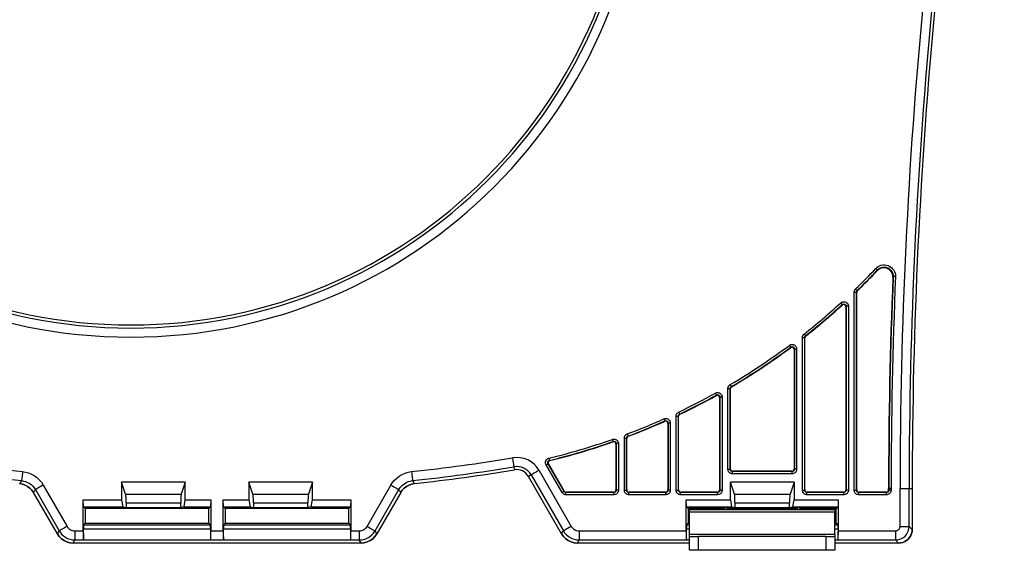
# Model space of a CAD drawing. Header units: inches. Extents: x 0 to 842, y 0 to 595.
# Tile 4 of 7: x 310 to 464, y 299 to 381. Entities that reach past the tile are written whole.
import ezdxf

# ---------------------------------------------------------------- set-up
doc = ezdxf.new("R2010")
doc.units = ezdxf.units.IN
doc.header["$MEASUREMENT"] = 0
doc.layers.add('Capa 1', color=7, linetype='Continuous')

# ---------------------------------------------------------------- blocks, each defined once
blk = doc.blocks.new('block 2')
at = {"layer": 'Capa 1', "color": 250, "lineweight": 25}
for points in [[(443.87, 342.67), (444.02, 342.81), (444.21, 342.94), (444.42, 343.06), (444.66, 343.15), (444.93, 343.21), (445.21, 343.22), (445.5, 343.19), (445.78, 343.11), (446.04, 342.98), (446.28, 342.82), (446.48, 342.62), (446.65, 342.4), (446.78, 342.16), (446.87, 341.9), (446.92, 341.64), (446.92, 341.38)], [(443.87, 342.67), (443.93, 342.6), (443.99, 342.55), (444.05, 342.5), (444.09, 342.46), (444.12, 342.43), (444.12, 342.42)], [(446.52, 341.28), (446.51, 341.53), (446.46, 341.76), (446.37, 341.99), (446.24, 342.19), (446.08, 342.37), (445.88, 342.52), (445.66, 342.64), (445.42, 342.72), (445.18, 342.75), (444.93, 342.74), (444.69, 342.69), (444.47, 342.6), (444.26, 342.47), (444.08, 342.31)], [(444.12, 342.42), (444.25, 342.54), (444.4, 342.65), (444.57, 342.74), (444.76, 342.81), (444.97, 342.86), (445.2, 342.87), (445.43, 342.84), (445.66, 342.78), (445.87, 342.68), (446.05, 342.55), (446.22, 342.39), (446.35, 342.21), (446.46, 342.02), (446.53, 341.81), (446.56, 341.6), (446.57, 341.39)], [(444.12, 342.42), (444.12, 342.4), (444.11, 342.39), (444.1, 342.37), (444.09, 342.35), (444.09, 342.33), (444.08, 342.31)], [(446.57, 341.39), (446.56, 341.37), (446.56, 341.35), (446.55, 341.34), (446.54, 341.32), (446.53, 341.3), (446.52, 341.28)], [(446.93, 341.38), (446.83, 341.38), (446.75, 341.38), (446.68, 341.39), (446.62, 341.39), (446.58, 341.39), (446.57, 341.39)], [(440.49, 338.95), (440.49, 339.01), (440.5, 339.07), (440.51, 339.12), (440.52, 339.17), (440.54, 339.22), (440.56, 339.27), (440.59, 339.32), (440.62, 339.36), (440.66, 339.41), (440.7, 339.45)], [(440.7, 339.46), (440.76, 339.39), (440.82, 339.33), (440.87, 339.28), (440.91, 339.24), (440.94, 339.21), (440.95, 339.2)], [(440.49, 308.07), (440.49, 338.95)], [(440.49, 338.95), (440.58, 338.95), (440.66, 338.95), (440.73, 338.95), (440.79, 338.95), (440.83, 338.95), (440.84, 338.95)], [(440.84, 338.95), (440.84, 338.98), (440.84, 339.01), (440.85, 339.03), (440.86, 339.06), (440.87, 339.08), (440.88, 339.11), (440.89, 339.13), (440.91, 339.15), (440.93, 339.18), (440.95, 339.2)], [(440.88, 338.93), (440.87, 338.93), (440.86, 338.94), (440.85, 338.94), (440.84, 338.95)], [(440.84, 308.07), (440.84, 338.95)], [(440.99, 339.18), (440.95, 339.13), (440.91, 339.07), (440.89, 339), (440.88, 338.93)], [(440.88, 308.12), (440.88, 338.93)], [(440.99, 339.18), (440.95, 339.2)], [(438.39, 337.28), (438.44, 337.32), (438.49, 337.36), (438.55, 337.39), (438.61, 337.42), (438.68, 337.44), (438.75, 337.46), (438.84, 337.47), (438.92, 337.47), (439.01, 337.45), (439.09, 337.43), (439.17, 337.4), (439.24, 337.37), (439.3, 337.32), (439.35, 337.28), (439.4, 337.23), (439.44, 337.19), (439.47, 337.14), (439.5, 337.09), (439.52, 337.04), (439.54, 336.99), (439.56, 336.94), (439.57, 336.88), (439.58, 336.82), (439.58, 336.76)], [(438.39, 337.28), (438.45, 337.22), (438.51, 337.15), (438.56, 337.1), (438.6, 337.06), (438.62, 337.03), (438.63, 337.02)], [(438.63, 337.02), (438.62, 337.01), (438.62, 336.99), (438.61, 336.97), (438.6, 336.96), (438.6, 336.94), (438.59, 336.92)], [(439.18, 336.66), (439.17, 336.77), (439.12, 336.85), (439.06, 336.93), (438.97, 336.98), (438.87, 337.01), (438.77, 337.01), (438.68, 336.98), (438.59, 336.92)], [(438.63, 337.02), (438.66, 337.04), (438.68, 337.06), (438.71, 337.08), (438.74, 337.09), (438.78, 337.1), (438.81, 337.11), (438.85, 337.11), (438.9, 337.11), (438.94, 337.11), (438.98, 337.1), (439.02, 337.08), (439.06, 337.06), (439.09, 337.04), (439.11, 337.02), (439.13, 337), (439.15, 336.97), (439.17, 336.95), (439.18, 336.93), (439.2, 336.9), (439.21, 336.88), (439.21, 336.85), (439.22, 336.82), (439.22, 336.79), (439.23, 336.76)], [(439.23, 336.76), (439.22, 336.74), (439.21, 336.73), (439.2, 336.71), (439.2, 336.7), (439.19, 336.68), (439.18, 336.66)], [(439.18, 336.66), (439.18, 308.12)], [(439.58, 336.76), (439.49, 336.76), (439.4, 336.76), (439.33, 336.76), (439.28, 336.76), (439.24, 336.76), (439.23, 336.76)], [(439.23, 336.76), (439.23, 308.07)], [(439.58, 336.76), (439.58, 308.07)], [(432.41, 331.87), (432.41, 331.92), (432.41, 331.97), (432.42, 332.02), (432.43, 332.07), (432.45, 332.12), (432.47, 332.16), (432.49, 332.21), (432.52, 332.25), (432.55, 332.3), (432.59, 332.34), (432.63, 332.39), (432.68, 332.43)], [(432.41, 308.07), (432.41, 331.87)], [(432.41, 331.87), (432.5, 331.87), (432.58, 331.87), (432.65, 331.87), (432.71, 331.87), (432.75, 331.87), (432.76, 331.87)], [(432.68, 332.43), (432.73, 332.36), (432.79, 332.29), (432.83, 332.23), (432.87, 332.19), (432.89, 332.16), (432.9, 332.15)], [(432.76, 331.87), (432.76, 331.9), (432.76, 331.92), (432.77, 331.95), (432.77, 331.97), (432.78, 332), (432.79, 332.02), (432.8, 332.04), (432.82, 332.06), (432.83, 332.09), (432.85, 332.11), (432.87, 332.13), (432.9, 332.15)], [(432.8, 331.85), (432.79, 331.86), (432.78, 331.86), (432.77, 331.87), (432.76, 331.87)], [(432.76, 308.07), (432.76, 331.87)], [(432.94, 332.13), (432.88, 332.07), (432.84, 332.01), (432.81, 331.93), (432.8, 331.85)], [(432.8, 308.12), (432.8, 331.85)], [(432.94, 332.13), (432.9, 332.15)], [(430.37, 330.66), (430.42, 330.7), (430.47, 330.72), (430.52, 330.75), (430.58, 330.77), (430.64, 330.79), (430.71, 330.8), (430.79, 330.8), (430.86, 330.8), (430.95, 330.79), (431.03, 330.76), (431.12, 330.72), (431.2, 330.67), (431.28, 330.61), (431.35, 330.53), (431.41, 330.44), (431.46, 330.34), (431.49, 330.22), (431.5, 330.09)], [(430.37, 330.66), (430.42, 330.59), (430.47, 330.52), (430.52, 330.46), (430.55, 330.42), (430.57, 330.39), (430.58, 330.38)], [(430.58, 330.38), (430.57, 330.36), (430.57, 330.35), (430.56, 330.34), (430.55, 330.32), (430.54, 330.31), (430.54, 330.29)], [(431.1, 330.01), (431.09, 330.11), (431.05, 330.19), (430.99, 330.27), (430.91, 330.32), (430.82, 330.35), (430.72, 330.36), (430.63, 330.34), (430.54, 330.29)], [(430.58, 330.38), (430.61, 330.4), (430.63, 330.41), (430.66, 330.42), (430.69, 330.43), (430.72, 330.44), (430.75, 330.45), (430.79, 330.45), (430.83, 330.45), (430.87, 330.44), (430.91, 330.43), (430.96, 330.41), (431, 330.38), (431.04, 330.35), (431.07, 330.31), (431.1, 330.27), (431.12, 330.22), (431.14, 330.16), (431.15, 330.09)], [(431.15, 330.09), (431.14, 330.08), (431.13, 330.07), (431.13, 330.05), (431.12, 330.04), (431.11, 330.02), (431.1, 330.01)], [(431.1, 330.01), (431.1, 311.38)], [(431.5, 330.09), (431.41, 330.09), (431.33, 330.09), (431.25, 330.09), (431.2, 330.09), (431.16, 330.09), (431.15, 330.09)], [(431.15, 330.09), (431.15, 311.33)], [(431.5, 330.09), (431.5, 311.33)], [(420.79, 323.92), (420.79, 323.98), (420.79, 324.04), (420.81, 324.1), (420.83, 324.16), (420.86, 324.23), (420.89, 324.3), (420.94, 324.36), (420.99, 324.42), (421.06, 324.48), (421.13, 324.53)], [(421.13, 324.53), (421.18, 324.45), (421.22, 324.38), (421.26, 324.31), (421.29, 324.27), (421.31, 324.23), (421.31, 324.22)], [(421.14, 323.92), (421.14, 323.95), (421.14, 323.98), (421.15, 324.01), (421.16, 324.04), (421.17, 324.07), (421.19, 324.11), (421.22, 324.14), (421.24, 324.17), (421.28, 324.2), (421.31, 324.22)], [(421.36, 324.2), (421.28, 324.14), (421.23, 324.07), (421.2, 323.99), (421.18, 323.89)], [(421.36, 324.2), (421.31, 324.22)], [(418.83, 323.21), (418.88, 323.23), (418.94, 323.26), (419, 323.27), (419.07, 323.29), (419.14, 323.3), (419.22, 323.29), (419.3, 323.28), (419.39, 323.26), (419.46, 323.23), (419.53, 323.2), (419.6, 323.16), (419.65, 323.11), (419.69, 323.07), (419.73, 323.02), (419.77, 322.97), (419.79, 322.92), (419.82, 322.88), (419.84, 322.83), (419.85, 322.77), (419.87, 322.71), (419.88, 322.65), (419.88, 322.59)], [(418.83, 323.21), (418.87, 323.13), (418.91, 323.05), (418.95, 322.99), (418.97, 322.94), (418.99, 322.91), (419, 322.9)], [(419, 322.9), (418.99, 322.88), (418.98, 322.86), (418.97, 322.84), (418.96, 322.82)], [(419.48, 322.51), (419.47, 322.61), (419.44, 322.69), (419.38, 322.76), (419.31, 322.82), (419.23, 322.85), (419.13, 322.87), (419.04, 322.86), (418.96, 322.82)], [(419, 322.9), (419.02, 322.91), (419.05, 322.92), (419.08, 322.93), (419.12, 322.94), (419.16, 322.94), (419.19, 322.94), (419.24, 322.94), (419.28, 322.93), (419.32, 322.91), (419.35, 322.89), (419.38, 322.87), (419.41, 322.85), (419.43, 322.83), (419.45, 322.8), (419.47, 322.78), (419.48, 322.76), (419.49, 322.73), (419.5, 322.71), (419.51, 322.68), (419.52, 322.65), (419.52, 322.62), (419.52, 322.59)], [(419.52, 322.59), (419.51, 322.57), (419.5, 322.55), (419.49, 322.53), (419.48, 322.51)], [(419.88, 322.59), (419.79, 322.59), (419.7, 322.59), (419.63, 322.59), (419.57, 322.59), (419.54, 322.59), (419.52, 322.59)], [(419.52, 322.59), (419.52, 308.07)], [(419.88, 322.59), (419.88, 308.07)], [(420.79, 311.33), (420.79, 323.92)], [(420.79, 323.92), (420.88, 323.92), (420.96, 323.92), (421.03, 323.92), (421.09, 323.92), (421.13, 323.92), (421.14, 323.92)], [(421.18, 323.89), (421.17, 323.9), (421.16, 323.9), (421.15, 323.91), (421.14, 323.92)], [(421.14, 311.33), (421.14, 323.92)], [(421.18, 311.38), (421.18, 323.89)], [(419.48, 322.51), (419.48, 308.12)], [(412.71, 319.62), (412.71, 319.68), (412.72, 319.75), (412.73, 319.82), (412.76, 319.88), (412.79, 319.95), (412.83, 320.02), (412.88, 320.09), (412.95, 320.15), (413.02, 320.21), (413.11, 320.26)], [(412.71, 308.07), (412.71, 319.62)], [(412.71, 319.62), (412.8, 319.62), (412.88, 319.62), (412.95, 319.62), (413.01, 319.62), (413.05, 319.62), (413.06, 319.62)], [(413.06, 319.62), (413.06, 319.65), (413.07, 319.68), (413.07, 319.72), (413.09, 319.75), (413.1, 319.79), (413.12, 319.82), (413.15, 319.85), (413.18, 319.89), (413.22, 319.91), (413.26, 319.94)], [(413.1, 319.59), (413.09, 319.6), (413.08, 319.6), (413.07, 319.61), (413.06, 319.62)], [(413.06, 308.07), (413.06, 319.62)], [(413.31, 319.91), (413.22, 319.85), (413.16, 319.78), (413.12, 319.69), (413.1, 319.59)], [(413.1, 308.12), (413.1, 319.59)], [(413.11, 320.26), (413.15, 320.18), (413.18, 320.1), (413.22, 320.03), (413.24, 319.98), (413.26, 319.95), (413.26, 319.94)], [(413.31, 319.91), (413.26, 319.94)], [(410.8, 319.19), (410.86, 319.21), (410.92, 319.23), (410.98, 319.24), (411.04, 319.25), (411.11, 319.25), (411.19, 319.25), (411.26, 319.23), (411.34, 319.21), (411.41, 319.18), (411.48, 319.14), (411.54, 319.1), (411.59, 319.05), (411.63, 319.01), (411.66, 318.96), (411.7, 318.92), (411.72, 318.87), (411.74, 318.82), (411.76, 318.77), (411.78, 318.72), (411.79, 318.67), (411.8, 318.61), (411.8, 318.54)], [(410.8, 319.19), (410.84, 319.11), (410.87, 319.03), (410.9, 318.96), (410.93, 318.91), (410.94, 318.88), (410.95, 318.87)], [(410.95, 318.87), (410.9, 318.8)], [(411.4, 318.48), (411.39, 318.57), (411.36, 318.65), (411.31, 318.72), (411.24, 318.78), (411.16, 318.81), (411.07, 318.83), (410.99, 318.83), (410.9, 318.8)], [(410.95, 318.87), (410.98, 318.88), (411.01, 318.89), (411.04, 318.89), (411.07, 318.9), (411.1, 318.9), (411.14, 318.9), (411.18, 318.89), (411.22, 318.88), (411.25, 318.86), (411.29, 318.84), (411.31, 318.82), (411.34, 318.8), (411.36, 318.78), (411.38, 318.75), (411.39, 318.73), (411.41, 318.71), (411.42, 318.68), (411.43, 318.66), (411.44, 318.63), (411.44, 318.61), (411.45, 318.58), (411.45, 318.54)], [(411.45, 318.54), (411.44, 318.53), (411.42, 318.51), (411.41, 318.49), (411.4, 318.48)], [(411.4, 318.48), (411.4, 308.12)], [(411.8, 318.54), (411.71, 318.54), (411.63, 318.54), (411.55, 318.54), (411.5, 318.54), (411.46, 318.54), (411.45, 318.54)], [(411.45, 318.54), (411.45, 308.07)], [(411.8, 318.54), (411.8, 308.07)], [(404.63, 316.17), (404.63, 316.24), (404.64, 316.31), (404.66, 316.37), (404.68, 316.43), (404.7, 316.49), (404.73, 316.54), (404.76, 316.59), (404.79, 316.63), (404.83, 316.67), (404.87, 316.7), (404.91, 316.74), (404.96, 316.77), (405.02, 316.8), (405.08, 316.84)], [(404.98, 316.17), (404.98, 316.21), (404.99, 316.24), (405, 316.27), (405.01, 316.3), (405.02, 316.33), (405.03, 316.36), (405.05, 316.38), (405.06, 316.4), (405.08, 316.42), (405.1, 316.44), (405.12, 316.46), (405.15, 316.47), (405.18, 316.49), (405.21, 316.5)], [(405.25, 316.47), (405.19, 316.44), (405.13, 316.4), (405.09, 316.34), (405.05, 316.28), (405.03, 316.21), (405.02, 316.14)], [(405.09, 316.84), (405.12, 316.75), (405.15, 316.67), (405.17, 316.6), (405.19, 316.55), (405.21, 316.52), (405.21, 316.5)], [(405.25, 316.47), (405.21, 316.5)], [(402.78, 316), (402.83, 316.01), (402.89, 316.03), (402.96, 316.03), (403.02, 316.04), (403.09, 316.03), (403.17, 316.02), (403.24, 316), (403.32, 315.97), (403.39, 315.93), (403.46, 315.87), (403.53, 315.81), (403.59, 315.74), (403.64, 315.65), (403.68, 315.55), (403.71, 315.45), (403.72, 315.33)], [(402.78, 316), (402.81, 315.91), (402.84, 315.83), (402.86, 315.76), (402.88, 315.71), (402.89, 315.67), (402.9, 315.66)], [(402.9, 315.66), (402.85, 315.6)], [(403.32, 315.27), (403.31, 315.35), (403.28, 315.43), (403.24, 315.5), (403.17, 315.56), (403.1, 315.59), (403.02, 315.62), (402.94, 315.62), (402.85, 315.6)], [(402.9, 315.66), (402.92, 315.67), (402.95, 315.68), (402.98, 315.68), (403.02, 315.68), (403.05, 315.68), (403.09, 315.67), (403.13, 315.66), (403.17, 315.65), (403.2, 315.63), (403.24, 315.6), (403.27, 315.57), (403.3, 315.53), (403.33, 315.49), (403.35, 315.44), (403.36, 315.39), (403.37, 315.33)], [(403.37, 315.33), (403.36, 315.31), (403.35, 315.3), (403.33, 315.28), (403.32, 315.27)], [(403.32, 315.27), (403.32, 308.12)], [(403.72, 315.33), (403.63, 315.33), (403.55, 315.33), (403.47, 315.33), (403.42, 315.33), (403.38, 315.33), (403.37, 315.33)], [(403.37, 315.33), (403.37, 308.07)], [(403.72, 315.33), (403.72, 308.07)], [(404.63, 308.07), (404.63, 316.17)], [(404.63, 316.17), (404.72, 316.17), (404.8, 316.17), (404.88, 316.17), (404.93, 316.17), (404.97, 316.17), (404.98, 316.17)], [(405.02, 316.14), (405.01, 316.15), (405, 316.16), (404.99, 316.16), (404.98, 316.17)], [(404.98, 308.07), (404.98, 316.17)], [(405.02, 308.12), (405.02, 316.14)], [(387.17, 313.12), (387.22, 312.85), (387.26, 312.59), (387.3, 312.35), (387.34, 312.14), (387.36, 311.97), (387.39, 311.83), (387.4, 311.75), (387.41, 311.72)], [(392.42, 312.02), (392.39, 312.08), (392.36, 312.15), (392.34, 312.23), (392.33, 312.3), (392.33, 312.39), (392.34, 312.47), (392.35, 312.54), (392.37, 312.62), (392.4, 312.68), (392.43, 312.74), (392.46, 312.79), (392.5, 312.84), (392.54, 312.88), (392.58, 312.91), (392.62, 312.95), (392.66, 312.98), (392.71, 313), (392.76, 313.03), (392.81, 313.05), (392.87, 313.06)], [(392.42, 312.02), (392.5, 312.07), (392.58, 312.11), (392.64, 312.15), (392.69, 312.17), (392.72, 312.19), (392.73, 312.2)], [(394.91, 307.72), (392.43, 312.02)], [(392.73, 312.2), (392.71, 312.23), (392.7, 312.26), (392.69, 312.3), (392.69, 312.34), (392.68, 312.38), (392.69, 312.42), (392.69, 312.46), (392.71, 312.5), (392.72, 312.53), (392.73, 312.56), (392.75, 312.58), (392.77, 312.61), (392.79, 312.63), (392.81, 312.64), (392.83, 312.66), (392.85, 312.68), (392.87, 312.69), (392.9, 312.7), (392.93, 312.71), (392.95, 312.72)], [(392.73, 312.2), (392.75, 312.19), (392.76, 312.18), (392.78, 312.18), (392.8, 312.17)], [(395.22, 307.9), (392.73, 312.2)], [(393.02, 312.69), (392.94, 312.66), (392.88, 312.62), (392.82, 312.56), (392.78, 312.48), (392.76, 312.41), (392.75, 312.32), (392.77, 312.25), (392.8, 312.17)], [(392.8, 312.17), (395.24, 307.94)], [(392.87, 313.06), (392.89, 312.98), (392.91, 312.89), (392.93, 312.82), (392.94, 312.77), (392.95, 312.73), (392.95, 312.72)], [(392.95, 312.72), (393.02, 312.69)], [(310.76, 310.96), (310.73, 310.69), (310.7, 310.43), (310.68, 310.19), (310.65, 309.98), (310.63, 309.8), (310.62, 309.67), (310.61, 309.59), (310.61, 309.56)], [(310.76, 310.96), (311.23, 310.89), (311.69, 310.76), (312.14, 310.57), (312.56, 310.34), (312.97, 310.05), (313.35, 309.7), (313.69, 309.31), (313.98, 308.86)], [(368.22, 308.86), (368.49, 309.27), (368.79, 309.63), (369.14, 309.96), (369.52, 310.26), (369.96, 310.52), (370.43, 310.72), (370.92, 310.87), (371.45, 310.96)], [(371.45, 310.96), (371.48, 310.69), (371.5, 310.43), (371.53, 310.19), (371.55, 309.98), (371.57, 309.8), (371.59, 309.67), (371.6, 309.59), (371.6, 309.56)], [(387.41, 311.72), (387.48, 311.24)], [(390.09, 310.45), (389.67, 310.21)], [(391.32, 311.16), (391.08, 311.02), (390.85, 310.89), (390.64, 310.77), (390.46, 310.66), (390.31, 310.58), (390.19, 310.51), (390.12, 310.47), (390.09, 310.45)], [(390.09, 310.45), (395.13, 301.72)], [(391.32, 311.16), (396.36, 302.43)], [(421.49, 310.62), (421.43, 310.63), (421.36, 310.64), (421.29, 310.65), (421.21, 310.68), (421.14, 310.72), (421.06, 310.77), (420.99, 310.83), (420.93, 310.91), (420.87, 310.99), (420.83, 311.09), (420.8, 311.21), (420.79, 311.33)], [(420.79, 311.33), (420.88, 311.33), (420.96, 311.33), (421.03, 311.33), (421.09, 311.33), (421.13, 311.33), (421.14, 311.33)], [(421.18, 311.38), (421.14, 311.33)], [(421.49, 310.98), (421.46, 310.98), (421.43, 310.98), (421.39, 310.99), (421.35, 311.01), (421.32, 311.02), (421.28, 311.05), (421.24, 311.08), (421.21, 311.12), (421.18, 311.16), (421.16, 311.21), (421.14, 311.27), (421.14, 311.33)], [(421.18, 311.38), (421.2, 311.28), (421.23, 311.2), (421.29, 311.13), (421.36, 311.07), (421.44, 311.03), (421.54, 311.02)], [(421.54, 311.02), (421.49, 310.98)], [(421.49, 310.62), (421.49, 310.71), (421.49, 310.8), (421.49, 310.87), (421.49, 310.93), (421.49, 310.96), (421.49, 310.98)], [(430.79, 310.98), (421.49, 310.98)], [(430.79, 310.62), (421.49, 310.62)], [(430.75, 311.02), (421.54, 311.02)], [(430.75, 311.02), (430.84, 311.03), (430.93, 311.07), (431, 311.13), (431.06, 311.2), (431.09, 311.28), (431.1, 311.38)], [(430.75, 311.02), (430.79, 310.98)], [(431.5, 311.33), (431.5, 311.27), (431.49, 311.2), (431.47, 311.13), (431.44, 311.05), (431.41, 310.98), (431.36, 310.9), (431.29, 310.83), (431.22, 310.77), (431.13, 310.71), (431.03, 310.67), (430.92, 310.64), (430.79, 310.62)], [(431.15, 311.33), (431.15, 311.3), (431.14, 311.26), (431.13, 311.23), (431.12, 311.19), (431.1, 311.15), (431.08, 311.12), (431.04, 311.08), (431.01, 311.05), (430.96, 311.02), (430.91, 311), (430.86, 310.98), (430.79, 310.98)], [(430.79, 310.62), (430.79, 310.71), (430.79, 310.8), (430.79, 310.87), (430.79, 310.93), (430.79, 310.96), (430.79, 310.98)], [(431.1, 311.38), (431.15, 311.33)], [(431.5, 311.33), (431.41, 311.33), (431.33, 311.33), (431.25, 311.33), (431.2, 311.33), (431.16, 311.33), (431.15, 311.33)], [(310.61, 309.56), (310.57, 309.5), (310.54, 309.45), (310.5, 309.4), (310.47, 309.34), (310.43, 309.28), (310.39, 309.23), (310.35, 309.17), (310.31, 309.1)], [(310.31, 309.1), (310.75, 309.02)], [(312.46, 307.7), (312.21, 308.07), (311.91, 308.39), (311.55, 308.66), (311.16, 308.87), (310.75, 309.02), (310.31, 309.1)], [(310.61, 309.56), (310.92, 309.5), (311.23, 309.42), (311.52, 309.29), (311.81, 309.14), (312.08, 308.94), (312.34, 308.71), (312.56, 308.45), (312.76, 308.15)], [(310.75, 309.02), (311.16, 308.87)], [(311.16, 308.87), (311.56, 308.66)], [(313.98, 308.86), (313.75, 308.73), (313.52, 308.6), (313.31, 308.47), (313.12, 308.37), (312.97, 308.28), (312.86, 308.21), (312.78, 308.17), (312.76, 308.16)], [(313.98, 308.86), (317.7, 302.43)], [(336.14, 309.32), (326.22, 309.32)], [(326.22, 309.32), (326.22, 306.58)], [(326.84, 307.47), (326.22, 309.32)], [(336.14, 309.32), (335.52, 307.47)], [(336.14, 306.58), (336.14, 309.32)], [(355.99, 309.32), (346.06, 309.32)], [(346.06, 309.32), (346.06, 306.58)], [(346.68, 307.47), (346.06, 309.32)], [(355.99, 309.32), (355.37, 307.47)], [(355.99, 306.58), (355.99, 309.32)], [(364.51, 302.43), (368.22, 308.86)], [(368.22, 308.86), (368.46, 308.73), (368.69, 308.6), (368.9, 308.47), (369.08, 308.37), (369.24, 308.28), (369.35, 308.21), (369.42, 308.17), (369.45, 308.16)], [(369.45, 308.16), (369.62, 308.42), (369.83, 308.67), (370.06, 308.89), (370.32, 309.08), (370.6, 309.26), (370.92, 309.4), (371.25, 309.5), (371.6, 309.56)], [(371.89, 309.1), (371.45, 309.02), (371.04, 308.87), (370.65, 308.66), (370.3, 308.39), (370, 308.07), (369.75, 307.7)], [(370.65, 308.66), (371.04, 308.87)], [(371.04, 308.87), (371.45, 309.02)], [(371.45, 309.02), (371.89, 309.1)], [(371.6, 309.56), (371.63, 309.5), (371.67, 309.45), (371.7, 309.4), (371.74, 309.34), (371.77, 309.28), (371.81, 309.23), (371.85, 309.17), (371.89, 309.1)], [(394.85, 301.24), (389.67, 310.21)], [(394.85, 301.24), (389.67, 310.21)], [(431.1, 309.32), (421.18, 309.32)], [(421.18, 306.58), (421.18, 309.32)], [(421.8, 307.47), (421.18, 309.32)], [(431.1, 309.32), (430.48, 307.47)], [(431.1, 309.32), (431.1, 306.58)], [(311.55, 308.66), (311.91, 308.39)], [(311.91, 308.39), (312.21, 308.07)], [(312.21, 308.07), (312.46, 307.7)], [(312.76, 308.16), (312.72, 308.1), (312.69, 308.05), (312.65, 308), (312.62, 307.94), (312.58, 307.88), (312.54, 307.83), (312.5, 307.76), (312.46, 307.7)], [(316.19, 301.24), (312.46, 307.7)], [(316.19, 301.24), (312.46, 307.7)], [(312.76, 308.16), (316.47, 301.72)], [(326.84, 307.47), (335.52, 307.47)], [(326.93, 306.1), (326.93, 306.33), (326.93, 306.56), (326.92, 306.77), (326.91, 306.97), (326.89, 307.14), (326.88, 307.28), (326.86, 307.39), (326.84, 307.47)], [(335.52, 307.47), (335.5, 307.39), (335.49, 307.28), (335.47, 307.14), (335.46, 306.96), (335.44, 306.77), (335.44, 306.56), (335.43, 306.33), (335.43, 306.1)], [(346.68, 307.47), (355.37, 307.47)], [(346.78, 306.1), (346.78, 306.33), (346.77, 306.56), (346.76, 306.77), (346.75, 306.97), (346.74, 307.14), (346.72, 307.28), (346.7, 307.39), (346.68, 307.47)], [(355.37, 307.47), (355.35, 307.39), (355.33, 307.28), (355.31, 307.14), (355.3, 306.96), (355.29, 306.77), (355.28, 306.56), (355.27, 306.33), (355.27, 306.1)], [(365.74, 301.72), (369.45, 308.16)], [(369.75, 307.7), (366.02, 301.24)], [(369.75, 307.7), (366.02, 301.24)], [(369.45, 308.16), (369.48, 308.1), (369.52, 308.05), (369.55, 308), (369.59, 307.94), (369.63, 307.88), (369.67, 307.83), (369.71, 307.76), (369.75, 307.7)], [(369.75, 307.7), (370, 308.07)], [(370, 308.07), (370.3, 308.39)], [(370.3, 308.39), (370.65, 308.66)], [(394.91, 307.72), (394.99, 307.76), (395.06, 307.81), (395.12, 307.84), (395.17, 307.87), (395.2, 307.89), (395.22, 307.9)], [(395.52, 307.36), (395.46, 307.37), (395.4, 307.37), (395.34, 307.39), (395.27, 307.41), (395.21, 307.44), (395.14, 307.47), (395.08, 307.52), (395.02, 307.58), (394.96, 307.64), (394.91, 307.72)], [(395.24, 307.94), (395.22, 307.9)], [(395.52, 307.72), (395.49, 307.72), (395.46, 307.72), (395.43, 307.73), (395.4, 307.74), (395.37, 307.75), (395.33, 307.77), (395.3, 307.8), (395.27, 307.82), (395.24, 307.86), (395.22, 307.9)], [(395.24, 307.94), (395.28, 307.89), (395.32, 307.84), (395.37, 307.81), (395.43, 307.78), (395.49, 307.77), (395.55, 307.76)], [(395.55, 307.76), (395.52, 307.72)], [(395.52, 307.36), (395.52, 307.45), (395.52, 307.54), (395.52, 307.61), (395.52, 307.67), (395.52, 307.7), (395.52, 307.72)], [(403.01, 307.72), (395.52, 307.72)], [(403.01, 307.36), (395.52, 307.36)], [(402.97, 307.76), (395.55, 307.76)], [(402.97, 307.76), (403.06, 307.77), (403.15, 307.81), (403.22, 307.87), (403.28, 307.94), (403.31, 308.02), (403.32, 308.12)], [(402.97, 307.76), (403.01, 307.72)], [(403.72, 308.07), (403.72, 308.01), (403.71, 307.94), (403.69, 307.87), (403.66, 307.79), (403.63, 307.72), (403.58, 307.64), (403.51, 307.57), (403.44, 307.51), (403.35, 307.45), (403.25, 307.41), (403.14, 307.38), (403.01, 307.36)], [(403.37, 308.07), (403.37, 308.04), (403.36, 308), (403.35, 307.97), (403.34, 307.93), (403.32, 307.9), (403.29, 307.86), (403.26, 307.82), (403.23, 307.79), (403.18, 307.76), (403.13, 307.74), (403.08, 307.72), (403.01, 307.72)], [(403.01, 307.36), (403.01, 307.45), (403.01, 307.54), (403.01, 307.61), (403.01, 307.67), (403.01, 307.7), (403.01, 307.72)], [(403.32, 308.12), (403.37, 308.07)], [(403.72, 308.07), (403.63, 308.07), (403.55, 308.07), (403.47, 308.07), (403.42, 308.07), (403.38, 308.07), (403.37, 308.07)], [(405.34, 307.36), (405.27, 307.37), (405.2, 307.38), (405.13, 307.39), (405.06, 307.42), (404.98, 307.46), (404.91, 307.51), (404.84, 307.57), (404.77, 307.65), (404.71, 307.73), (404.67, 307.83), (404.64, 307.95), (404.63, 308.07)], [(404.63, 308.07), (404.72, 308.07), (404.8, 308.07), (404.88, 308.07), (404.93, 308.07), (404.97, 308.07), (404.98, 308.07)], [(405.02, 308.12), (404.98, 308.07)], [(405.34, 307.72), (405.3, 307.72), (405.27, 307.72), (405.23, 307.73), (405.2, 307.75), (405.16, 307.77), (405.12, 307.79), (405.09, 307.82), (405.05, 307.86), (405.02, 307.9), (405, 307.95), (404.99, 308.01), (404.98, 308.07)], [(405.02, 308.12), (405.04, 308.02), (405.07, 307.94), (405.13, 307.87), (405.2, 307.81), (405.28, 307.77), (405.38, 307.76)], [(405.38, 307.76), (405.34, 307.72)], [(405.34, 307.36), (405.34, 307.45), (405.34, 307.54), (405.34, 307.61), (405.34, 307.67), (405.34, 307.7), (405.34, 307.72)], [(411.09, 307.72), (405.34, 307.72)], [(411.09, 307.36), (405.34, 307.36)], [(411.05, 307.76), (405.38, 307.76)], [(411.05, 307.76), (411.14, 307.77), (411.23, 307.81), (411.3, 307.87), (411.36, 307.94), (411.39, 308.02), (411.4, 308.12)], [(411.05, 307.76), (411.09, 307.72)], [(411.8, 308.07), (411.8, 308.01), (411.79, 307.94), (411.77, 307.87), (411.74, 307.79), (411.71, 307.72), (411.66, 307.64), (411.59, 307.57), (411.52, 307.51), (411.43, 307.45), (411.33, 307.41), (411.22, 307.38), (411.09, 307.36)], [(411.45, 308.07), (411.45, 308.04), (411.44, 308), (411.43, 307.97), (411.42, 307.93), (411.4, 307.9), (411.37, 307.86), (411.34, 307.82), (411.31, 307.79), (411.26, 307.76), (411.21, 307.74), (411.15, 307.72), (411.09, 307.72)], [(411.09, 307.36), (411.09, 307.45), (411.09, 307.54), (411.09, 307.61), (411.09, 307.67), (411.09, 307.7), (411.09, 307.72)], [(411.4, 308.12), (411.45, 308.07)], [(411.8, 308.07), (411.71, 308.07), (411.63, 308.07), (411.55, 308.07), (411.5, 308.07), (411.46, 308.07), (411.45, 308.07)], [(413.41, 307.36), (413.35, 307.37), (413.28, 307.38), (413.21, 307.39), (413.14, 307.42), (413.06, 307.46), (412.99, 307.51), (412.91, 307.57), (412.85, 307.65), (412.79, 307.73), (412.75, 307.83), (412.72, 307.95), (412.71, 308.07)], [(412.71, 308.07), (412.8, 308.07), (412.88, 308.07), (412.95, 308.07), (413.01, 308.07), (413.05, 308.07), (413.06, 308.07)], [(413.1, 308.12), (413.06, 308.07)], [(413.41, 307.72), (413.38, 307.72), (413.35, 307.72), (413.31, 307.73), (413.27, 307.75), (413.24, 307.77), (413.2, 307.79), (413.16, 307.82), (413.13, 307.86), (413.1, 307.9), (413.08, 307.95), (413.07, 308.01), (413.06, 308.07)], [(413.1, 308.12), (413.12, 308.02), (413.15, 307.94), (413.21, 307.87), (413.28, 307.81), (413.36, 307.77), (413.46, 307.76)], [(413.46, 307.76), (413.41, 307.72)], [(413.41, 307.36), (413.41, 307.45), (413.41, 307.54), (413.41, 307.61), (413.41, 307.67), (413.41, 307.7), (413.41, 307.72)], [(419.17, 307.72), (413.41, 307.72)], [(419.17, 307.36), (413.41, 307.36)], [(419.13, 307.76), (413.46, 307.76)], [(419.13, 307.76), (419.22, 307.77), (419.3, 307.81), (419.38, 307.87), (419.43, 307.94), (419.47, 308.02), (419.48, 308.12)], [(419.13, 307.76), (419.17, 307.72)], [(419.88, 308.07), (419.88, 308.01), (419.87, 307.94), (419.85, 307.87), (419.82, 307.79), (419.78, 307.72), (419.73, 307.64), (419.67, 307.57), (419.6, 307.51), (419.51, 307.45), (419.41, 307.41), (419.3, 307.38), (419.17, 307.36)], [(419.52, 308.07), (419.52, 308.04), (419.52, 308), (419.51, 307.97), (419.5, 307.93), (419.48, 307.9), (419.45, 307.86), (419.42, 307.82), (419.38, 307.79), (419.34, 307.76), (419.29, 307.74), (419.23, 307.72), (419.17, 307.72)], [(419.17, 307.36), (419.17, 307.45), (419.17, 307.54), (419.17, 307.61), (419.17, 307.67), (419.17, 307.7), (419.17, 307.72)], [(419.48, 308.12), (419.52, 308.07)], [(419.88, 308.07), (419.79, 308.07), (419.7, 308.07), (419.63, 308.07), (419.57, 308.07), (419.54, 308.07), (419.52, 308.07)], [(421.8, 307.47), (430.48, 307.47)], [(421.89, 306.1), (421.89, 306.33), (421.89, 306.56), (421.88, 306.77), (421.87, 306.97), (421.86, 307.14), (421.84, 307.28), (421.82, 307.39), (421.8, 307.47)], [(430.48, 307.47), (430.46, 307.39), (430.45, 307.28), (430.43, 307.14), (430.42, 306.96), (430.41, 306.77), (430.4, 306.56), (430.39, 306.33), (430.39, 306.1)], [(433.12, 307.36), (433.05, 307.37), (432.98, 307.38), (432.91, 307.39), (432.84, 307.42), (432.76, 307.46), (432.69, 307.51), (432.62, 307.57), (432.55, 307.65), (432.49, 307.73), (432.45, 307.83), (432.42, 307.95), (432.41, 308.07)], [(432.41, 308.07), (432.5, 308.07), (432.58, 308.07), (432.65, 308.07), (432.71, 308.07), (432.75, 308.07), (432.76, 308.07)], [(432.8, 308.12), (432.76, 308.07)], [(433.12, 307.72), (433.08, 307.72), (433.05, 307.72), (433.01, 307.73), (432.98, 307.75), (432.94, 307.77), (432.9, 307.79), (432.87, 307.82), (432.83, 307.86), (432.8, 307.9), (432.78, 307.95), (432.77, 308.01), (432.76, 308.07)], [(432.8, 308.12), (432.82, 308.02), (432.85, 307.94), (432.91, 307.87), (432.98, 307.81), (433.06, 307.77), (433.16, 307.76)], [(433.16, 307.76), (433.12, 307.72)], [(433.12, 307.36), (433.12, 307.45), (433.12, 307.54), (433.12, 307.61), (433.12, 307.67), (433.12, 307.7), (433.12, 307.72)], [(438.87, 307.72), (433.12, 307.72)], [(438.87, 307.36), (433.12, 307.36)], [(438.83, 307.76), (433.16, 307.76)], [(438.83, 307.76), (438.92, 307.77), (439, 307.81), (439.08, 307.87), (439.13, 307.94), (439.17, 308.02), (439.18, 308.12)], [(438.83, 307.76), (438.87, 307.72)], [(439.58, 308.07), (439.58, 308.01), (439.57, 307.94), (439.55, 307.87), (439.52, 307.79), (439.49, 307.72), (439.44, 307.64), (439.37, 307.57), (439.3, 307.51), (439.21, 307.45), (439.11, 307.41), (439, 307.38), (438.87, 307.36)], [(439.23, 308.07), (439.22, 308.04), (439.22, 308), (439.21, 307.97), (439.2, 307.93), (439.18, 307.9), (439.15, 307.86), (439.12, 307.82), (439.08, 307.79), (439.04, 307.76), (438.99, 307.74), (438.93, 307.72), (438.87, 307.72)], [(438.87, 307.36), (438.87, 307.45), (438.87, 307.54), (438.87, 307.61), (438.87, 307.67), (438.87, 307.7), (438.87, 307.72)], [(439.18, 308.12), (439.22, 308.07)], [(439.58, 308.07), (439.49, 308.07), (439.4, 308.07), (439.33, 308.07), (439.28, 308.07), (439.24, 308.07), (439.23, 308.07)], [(441.19, 307.36), (441.13, 307.37), (441.06, 307.38), (440.99, 307.39), (440.92, 307.42), (440.84, 307.46), (440.76, 307.51), (440.69, 307.57), (440.63, 307.65), (440.57, 307.73), (440.53, 307.83), (440.5, 307.95), (440.49, 308.07)], [(440.49, 308.07), (440.58, 308.07), (440.66, 308.07), (440.73, 308.07), (440.79, 308.07), (440.83, 308.07), (440.84, 308.07)], [(440.88, 308.12), (440.84, 308.07)], [(441.19, 307.72), (441.16, 307.72), (441.13, 307.72), (441.09, 307.73), (441.05, 307.75), (441.02, 307.77), (440.98, 307.79), (440.94, 307.82), (440.91, 307.86), (440.88, 307.9), (440.86, 307.95), (440.84, 308.01), (440.84, 308.07)], [(440.88, 308.12), (440.9, 308.02), (440.93, 307.94), (440.99, 307.87), (441.06, 307.81), (441.14, 307.77), (441.24, 307.76)], [(441.24, 307.76), (441.19, 307.72)], [(441.19, 307.36), (441.19, 307.45), (441.19, 307.54), (441.19, 307.61), (441.19, 307.67), (441.19, 307.7), (441.19, 307.72)], [(445.53, 307.72), (441.19, 307.72)], [(445.53, 307.36), (441.19, 307.36)], [(445.49, 307.76), (441.24, 307.76)], [(445.49, 307.76), (445.58, 307.77), (445.67, 307.81), (445.74, 307.87), (445.8, 307.94), (445.83, 308.02), (445.84, 308.12)], [(445.53, 307.72), (445.49, 307.76)], [(446.24, 308.07), (446.24, 308.01), (446.23, 307.96), (446.22, 307.9), (446.2, 307.84), (446.18, 307.78), (446.15, 307.72), (446.11, 307.66), (446.06, 307.59), (445.99, 307.54), (445.92, 307.48), (445.84, 307.43), (445.75, 307.4), (445.65, 307.37), (445.53, 307.36)], [(445.89, 308.07), (445.89, 308.04), (445.88, 308.01), (445.88, 307.99), (445.87, 307.96), (445.86, 307.93), (445.84, 307.89), (445.82, 307.86), (445.79, 307.83), (445.76, 307.8), (445.73, 307.78), (445.69, 307.75), (445.64, 307.74), (445.59, 307.72), (445.53, 307.72)], [(445.53, 307.36), (445.53, 307.45), (445.53, 307.54), (445.53, 307.61), (445.53, 307.67), (445.53, 307.7), (445.53, 307.72)], [(445.89, 308.33), (445.84, 308.33)], [(445.84, 308.12), (445.84, 308.33)], [(445.89, 308.07), (445.84, 308.12)], [(446.24, 308.33), (446.15, 308.33), (446.07, 308.33), (445.99, 308.33), (445.94, 308.33), (445.9, 308.33), (445.89, 308.33)], [(445.89, 308.33), (445.89, 308.07)], [(446.24, 308.07), (446.15, 308.07), (446.07, 308.07), (445.99, 308.07), (445.94, 308.07), (445.9, 308.07), (445.89, 308.07)], [(446.24, 308.33), (446.24, 308.07)], [(447.63, 302.43), (447.63, 308.33)], [(447.63, 308.33), (447.9, 308.33), (448.17, 308.33), (448.41, 308.33), (448.62, 308.33), (448.8, 308.33), (448.93, 308.33), (449.01, 308.33), (449.05, 308.33)], [(449.05, 308.33), (449.53, 308.33)], [(449.05, 302.43), (449.05, 308.33)], [(449.53, 308.33), (449.53, 301.95)], [(449.53, 308.33), (449.53, 301.95)], [(320.24, 306.58), (326.22, 306.58)], [(320.28, 305.48), (320.24, 306.58)], [(320.24, 301.72), (320.24, 306.58)], [(326.22, 306.58), (326.41, 305.48)], [(326.93, 306.1), (326.93, 305.38)], [(326.93, 306.1), (335.43, 306.1)], [(335.43, 305.38), (335.43, 306.1)], [(335.96, 305.48), (336.14, 306.58)], [(336.14, 306.58), (340.14, 306.58)], [(340.14, 306.58), (340.1, 305.48)], [(340.14, 306.58), (340.14, 301.72)], [(342.07, 306.58), (346.06, 306.58)], [(342.11, 305.48), (342.07, 306.58)], [(342.07, 301.72), (342.07, 306.58)], [(346.06, 306.58), (346.25, 305.48)], [(346.78, 306.1), (346.78, 305.38)], [(346.78, 306.1), (355.27, 306.1)], [(355.27, 305.38), (355.27, 306.1)], [(355.8, 305.48), (355.99, 306.58)], [(355.99, 306.58), (361.96, 306.58)], [(361.96, 306.58), (361.93, 305.48)], [(361.96, 306.58), (361.96, 301.72)], [(414.28, 306.58), (421.18, 306.58)], [(414.32, 305.48), (414.28, 306.58)], [(414.28, 301.72), (414.28, 306.58)], [(421.18, 306.58), (421.37, 305.48)], [(421.89, 306.1), (421.89, 305.38)], [(421.89, 306.1), (430.39, 306.1)], [(430.39, 305.38), (430.39, 306.1)], [(430.92, 305.48), (431.1, 306.58)], [(431.1, 306.58), (438, 306.58)], [(438, 306.58), (437.97, 305.48)], [(438, 306.58), (438, 301.72)], [(320.28, 305.48), (326.41, 305.48)], [(320.28, 305.48), (320.55, 305.21)], [(339.83, 305.21), (320.55, 305.21)], [(320.55, 305.21), (320.55, 302.94)], [(326.41, 305.48), (326.93, 305.38)], [(326.93, 305.38), (335.43, 305.38)], [(335.96, 305.48), (335.43, 305.38)], [(335.96, 305.48), (340.1, 305.48)], [(340.1, 305.48), (339.83, 305.21)], [(339.83, 302.94), (339.83, 305.21)], [(342.11, 305.48), (342.38, 305.21)], [(342.11, 305.48), (346.25, 305.48)], [(361.65, 305.21), (342.38, 305.21)], [(342.38, 305.21), (342.38, 302.94)], [(346.25, 305.48), (346.78, 305.38)], [(346.78, 305.38), (355.27, 305.38)], [(355.8, 305.48), (355.27, 305.38)], [(355.8, 305.48), (361.93, 305.48)], [(361.93, 305.48), (361.65, 305.21)], [(361.65, 302.94), (361.65, 305.21)], [(414.59, 305.21), (414.32, 305.48)], [(414.32, 305.48), (421.37, 305.48)], [(419.91, 305.21), (414.59, 305.21)], [(414.59, 305.21), (414.59, 302.94)], [(419.91, 305.21), (419.96, 305.41)], [(419.91, 305.21), (420.13, 305.07)], [(419.96, 305.41), (420.98, 305.41)], [(419.96, 305.41), (420.47, 305.06)], [(420.47, 305.06), (420.98, 305.41)], [(420.81, 305.07), (421.04, 305.21)], [(421.04, 305.21), (420.98, 305.41)], [(431.25, 305.21), (421.04, 305.21)], [(421.37, 305.48), (421.9, 305.38)], [(421.89, 305.38), (430.39, 305.38)], [(430.39, 305.38), (430.92, 305.48)], [(430.92, 305.48), (437.97, 305.48)], [(431.25, 305.21), (431.3, 305.41)], [(431.25, 305.21), (431.47, 305.07)], [(431.3, 305.41), (432.32, 305.41)], [(431.3, 305.41), (431.81, 305.06)], [(431.81, 305.06), (432.32, 305.41)], [(432.15, 305.07), (432.38, 305.21)], [(432.38, 305.21), (432.32, 305.41)], [(437.69, 305.21), (432.38, 305.21)], [(437.69, 305.21), (437.97, 305.48)], [(437.69, 302.94), (437.69, 305.21)], [(320.28, 302.67), (320.55, 302.94)], [(320.28, 302.67), (340.1, 302.67)], [(320.28, 302.67), (320.28, 302)], [(320.55, 302.94), (339.83, 302.94)], [(340.1, 302.67), (339.83, 302.94)], [(340.1, 302), (340.1, 302.67)], [(342.11, 302.67), (342.38, 302.94)], [(342.11, 302.67), (361.93, 302.67)], [(342.11, 302.67), (342.11, 302)], [(342.38, 302.94), (361.65, 302.94)], [(361.93, 302.67), (361.65, 302.94)], [(361.93, 302), (361.93, 302.67)], [(414.32, 302.67), (414.59, 302.94)], [(414.32, 302.67), (414.8, 302.67)], [(414.32, 302.67), (414.32, 302)], [(414.59, 302.94), (414.8, 302.94)], [(437.48, 302.94), (437.69, 302.94)], [(437.48, 302.67), (437.97, 302.67)], [(437.97, 302.67), (437.69, 302.94)], [(437.97, 302), (437.97, 302.67)], [(316.19, 301.24), (316.47, 301.72)], [(316.19, 301.24), (316.48, 300.83), (316.82, 300.49), (317.23, 300.2), (317.68, 300), (318.15, 299.87), (318.65, 299.82)], [(316.48, 300.83), (316.19, 301.24)], [(317.7, 302.43), (317.46, 302.3), (317.23, 302.16), (317.02, 302.04), (316.84, 301.94), (316.68, 301.85), (316.57, 301.78), (316.5, 301.74), (316.47, 301.73)], [(316.47, 301.72), (316.66, 301.43), (316.89, 301.17), (317.15, 300.93), (317.44, 300.72), (317.77, 300.55), (318.13, 300.42), (318.52, 300.34), (318.92, 300.31)], [(317.7, 302.43), (317.79, 302.29), (317.91, 302.15), (318.04, 302.04), (318.18, 301.93), (318.35, 301.85), (318.53, 301.78), (318.72, 301.74), (318.92, 301.73)], [(318.92, 301.72), (320.24, 301.72)], [(318.92, 301.72), (318.92, 301.45), (318.92, 301.19), (318.92, 300.94), (318.92, 300.73), (318.92, 300.55), (318.92, 300.42), (318.92, 300.34), (318.92, 300.31)], [(320.24, 301.72), (320.24, 301.45), (320.25, 301.19), (320.25, 300.95), (320.25, 300.73), (320.25, 300.56), (320.26, 300.42), (320.26, 300.34), (320.27, 300.31)], [(320.29, 300.28), (320.28, 302)], [(340.1, 302), (320.28, 302)], [(340.1, 302), (340.09, 300.28)], [(340.11, 300.31), (340.12, 300.34), (340.12, 300.42), (340.13, 300.56), (340.13, 300.73), (340.13, 300.94), (340.13, 301.19), (340.14, 301.45), (340.14, 301.72)], [(340.14, 301.72), (342.07, 301.72)], [(342.07, 301.72), (342.07, 301.45), (342.07, 301.19), (342.07, 300.95), (342.08, 300.73), (342.08, 300.56), (342.08, 300.42), (342.09, 300.34), (342.09, 300.31)], [(342.12, 300.28), (342.11, 302)], [(361.93, 302), (342.11, 302)], [(361.93, 302), (361.91, 300.28)], [(361.94, 300.31), (361.94, 300.34), (361.95, 300.42), (361.95, 300.56), (361.96, 300.73), (361.96, 300.94), (361.96, 301.19), (361.96, 301.45), (361.96, 301.72)], [(361.96, 301.72), (363.28, 301.72)], [(363.28, 301.72), (363.46, 301.74), (363.63, 301.77), (363.8, 301.82), (363.96, 301.9), (364.12, 302), (364.26, 302.12), (364.39, 302.26), (364.51, 302.43)], [(363.28, 301.72), (363.28, 301.45), (363.28, 301.19), (363.28, 300.94), (363.28, 300.73), (363.28, 300.55), (363.28, 300.42), (363.28, 300.34), (363.28, 300.31)], [(363.28, 300.31), (363.63, 300.33), (363.98, 300.39), (364.31, 300.5), (364.63, 300.65), (364.95, 300.85), (365.24, 301.1), (365.51, 301.39), (365.74, 301.72)], [(363.56, 299.82), (364.06, 299.87), (364.53, 300), (364.98, 300.2), (365.38, 300.49), (365.73, 300.83), (366.02, 301.24)], [(364.51, 302.43), (364.75, 302.3), (364.98, 302.16), (365.19, 302.04), (365.37, 301.94), (365.52, 301.85), (365.64, 301.78), (365.71, 301.74), (365.74, 301.73)], [(366.02, 301.24), (365.73, 300.83)], [(366.02, 301.24), (365.74, 301.72)], [(394.85, 301.24), (395.13, 301.72)], [(394.85, 301.24), (395.14, 300.83), (395.49, 300.49), (395.89, 300.2), (396.34, 300), (396.81, 299.87), (397.31, 299.82)], [(395.14, 300.83), (394.85, 301.24)], [(396.36, 302.43), (396.12, 302.3), (395.89, 302.16), (395.68, 302.04), (395.5, 301.94), (395.35, 301.85), (395.23, 301.78), (395.16, 301.74), (395.13, 301.73)], [(395.13, 301.72), (395.32, 301.43), (395.55, 301.17), (395.81, 300.93), (396.1, 300.72), (396.43, 300.55), (396.79, 300.42), (397.18, 300.34), (397.59, 300.31)], [(396.36, 302.43), (396.46, 302.29), (396.57, 302.15), (396.7, 302.04), (396.84, 301.93), (397.01, 301.85), (397.19, 301.78), (397.38, 301.74), (397.59, 301.73)], [(397.59, 301.72), (414.28, 301.72)], [(397.59, 301.72), (397.59, 301.45), (397.59, 301.19), (397.59, 300.94), (397.59, 300.73), (397.59, 300.55), (397.59, 300.42), (397.59, 300.34), (397.59, 300.31)], [(414.28, 301.72), (414.28, 301.45), (414.28, 301.19), (414.29, 300.95), (414.29, 300.73), (414.29, 300.56), (414.3, 300.42), (414.3, 300.34), (414.31, 300.31)], [(414.33, 300.28), (414.32, 302)], [(414.8, 302), (414.32, 302)], [(437.97, 302), (437.48, 302)], [(437.97, 302), (437.95, 300.28)], [(437.98, 300.31), (437.98, 300.34), (437.99, 300.42), (437.99, 300.56), (438, 300.73), (438, 300.94), (438, 301.19), (438, 301.45), (438, 301.72)], [(438, 301.72), (446.92, 301.72)], [(446.92, 301.72), (447.03, 301.73), (447.14, 301.76), (447.24, 301.8), (447.33, 301.86), (447.42, 301.93), (447.49, 302.01), (447.55, 302.11), (447.59, 302.21), (447.62, 302.32), (447.63, 302.43)], [(446.92, 300.31), (447.25, 300.33), (447.58, 300.41), (447.88, 300.54), (448.16, 300.71), (448.42, 300.92), (448.63, 301.17), (448.81, 301.45), (448.94, 301.76), (449.02, 302.09), (449.05, 302.43)], [(446.92, 301.72), (446.92, 301.45), (446.92, 301.19), (446.92, 300.94), (446.92, 300.73), (446.92, 300.55), (446.92, 300.42), (446.92, 300.34), (446.92, 300.31)], [(447.4, 299.82), (447.74, 299.85), (448.06, 299.93), (448.37, 300.06), (448.65, 300.23), (448.91, 300.45), (449.12, 300.7), (449.3, 300.99), (449.42, 301.29), (449.5, 301.61), (449.53, 301.95)], [(447.63, 302.43), (447.9, 302.43), (448.17, 302.43), (448.41, 302.43), (448.62, 302.43), (448.8, 302.43), (448.93, 302.43), (449.01, 302.43), (449.05, 302.43)], [(449.5, 301.61), (449.42, 301.29), (449.3, 300.99), (449.12, 300.7), (448.91, 300.45), (448.65, 300.23), (448.37, 300.06), (448.06, 299.93), (447.74, 299.85)], [(449.53, 301.95), (449.05, 302.43)], [(449.53, 301.95), (449.5, 301.61)], [(316.82, 300.49), (316.48, 300.83)], [(317.23, 300.21), (316.82, 300.49)], [(317.68, 300), (317.23, 300.2)], [(318.15, 299.87), (317.68, 300)], [(318.65, 299.82), (318.15, 299.87)], [(318.65, 299.82), (318.92, 300.31)], [(363.56, 299.82), (318.65, 299.82)], [(363.56, 299.82), (318.65, 299.82)], [(318.92, 300.31), (320.27, 300.31)], [(320.29, 300.28), (320.27, 300.31)], [(340.09, 300.28), (320.29, 300.28)], [(340.11, 300.31), (340.09, 300.28)], [(340.11, 300.31), (342.09, 300.31)], [(342.12, 300.28), (342.09, 300.31)], [(361.91, 300.28), (342.12, 300.28)], [(361.94, 300.31), (361.91, 300.28)], [(361.94, 300.31), (363.28, 300.31)], [(363.56, 299.82), (363.28, 300.31)], [(364.06, 299.87), (363.56, 299.82)], [(364.53, 300), (364.06, 299.87)], [(364.98, 300.21), (364.53, 300)], [(365.38, 300.49), (364.98, 300.2)], [(365.73, 300.83), (365.38, 300.49)], [(395.48, 300.49), (395.14, 300.83)], [(395.89, 300.21), (395.48, 300.49)], [(396.34, 300), (395.89, 300.2)], [(396.81, 299.87), (396.34, 300)], [(397.31, 299.82), (396.81, 299.87)], [(397.31, 299.82), (397.59, 300.31)], [(414.8, 299.82), (397.31, 299.82)], [(414.8, 299.82), (397.31, 299.82)], [(397.59, 300.31), (414.31, 300.31)], [(414.33, 300.28), (414.31, 300.31)], [(414.8, 300.28), (414.33, 300.28)], [(437.95, 300.28), (437.48, 300.28)], [(447.4, 299.82), (437.48, 299.82)], [(447.4, 299.82), (437.48, 299.82)], [(437.98, 300.31), (437.95, 300.28)], [(437.98, 300.31), (446.92, 300.31)], [(447.4, 299.82), (446.92, 300.31)], [(447.74, 299.85), (447.4, 299.82)]]:
    blk.add_lwpolyline(points, dxfattribs=at)
for points in [[(462.03, 459.23), (452.45, 409.5), (447.63, 358.97), (447.63, 308.33)], [(463.42, 458.96), (453.86, 409.32), (449.05, 358.88), (449.05, 308.33)], [(463.9, 458.87), (454.34, 409.26), (449.53, 358.85), (449.53, 308.33)], [(463.9, 458.87), (454.34, 409.26), (449.53, 358.85), (449.53, 308.33)], [(247.43, 412.15), (247.43, 367.85), (283.34, 331.94), (327.64, 331.94)], [(248.85, 412.15), (248.85, 368.63), (284.12, 333.36), (327.64, 333.36)], [(249.33, 412.15), (249.33, 368.9), (284.39, 333.84), (327.64, 333.84)], [(249.33, 412.15), (249.33, 368.9), (284.39, 333.84), (327.64, 333.84)], [(327.64, 333.84), (370.89, 333.84), (405.95, 368.9), (405.95, 412.15)], [(327.64, 333.84), (370.89, 333.84), (405.95, 368.9), (405.95, 412.15)], [(327.64, 331.94), (371.94, 331.94), (407.85, 367.85), (407.85, 412.15)], [(327.64, 333.36), (371.15, 333.36), (406.43, 368.63), (406.43, 412.15)], [(440.7, 339.46), (441.78, 340.5), (442.83, 341.57), (443.87, 342.67)], [(440.95, 339.2), (442.03, 340.25), (443.09, 341.33), (444.12, 342.42)], [(440.99, 339.18), (442.04, 340.2), (443.07, 341.25), (444.08, 342.31)], [(446.52, 341.28), (446.07, 330.3), (445.84, 319.32), (445.84, 308.33)], [(446.57, 341.39), (446.12, 330.38), (445.89, 319.35), (445.89, 308.33)], [(446.93, 341.38), (446.47, 330.37), (446.24, 319.35), (446.24, 308.33)], [(432.68, 332.43), (434.64, 333.98), (436.55, 335.6), (438.39, 337.28)], [(432.9, 332.15), (434.87, 333.71), (436.78, 335.33), (438.63, 337.02)], [(432.94, 332.13), (434.88, 333.66), (436.76, 335.26), (438.59, 336.92)], [(421.13, 324.53), (424.32, 326.41), (427.4, 328.45), (430.37, 330.66)], [(421.31, 324.22), (424.51, 326.11), (427.6, 328.16), (430.58, 330.38)], [(421.36, 324.2), (424.52, 326.07), (427.59, 328.1), (430.54, 330.29)], [(413.11, 320.26), (415.05, 321.18), (416.95, 322.17), (418.83, 323.21)], [(413.26, 319.94), (415.2, 320.87), (417.12, 321.85), (419, 322.9)], [(413.31, 319.91), (415.22, 320.82), (417.1, 321.79), (418.96, 322.82)], [(405.09, 316.84), (407.01, 317.56), (408.92, 318.35), (410.8, 319.19)], [(405.21, 316.5), (407.15, 317.24), (409.06, 318.02), (410.95, 318.87)], [(405.25, 316.47), (407.16, 317.19), (409.04, 317.97), (410.9, 318.8)], [(392.87, 313.06), (396.22, 313.88), (399.53, 314.85), (402.78, 316)], [(392.95, 312.72), (396.32, 313.53), (399.63, 314.52), (402.9, 315.66)], [(393.02, 312.69), (396.34, 313.5), (399.62, 314.47), (402.85, 315.6)], [(391.32, 311.16), (390.48, 312.61), (388.83, 313.39), (387.17, 313.12)], [(295.03, 313.12), (300.25, 312.25), (305.5, 311.54), (310.76, 310.96)], [(371.45, 310.96), (376.71, 311.53), (381.95, 312.25), (387.17, 313.12)], [(390.09, 310.45), (389.55, 311.39), (388.48, 311.9), (387.41, 311.72)], [(294.8, 311.72), (300.05, 310.85), (305.32, 310.13), (310.61, 309.56)], [(371.6, 309.56), (376.89, 310.13), (382.16, 310.85), (387.41, 311.72)], [(371.89, 309.1), (377.11, 309.67), (382.31, 310.39), (387.48, 311.25)], [(371.89, 309.1), (377.11, 309.67), (382.31, 310.39), (387.48, 311.25)], [(389.67, 310.21), (389.23, 310.98), (388.36, 311.39), (387.48, 311.24)], [(389.67, 310.21), (389.23, 310.98), (388.36, 311.39), (387.48, 311.24)]]:
    blk.add_open_spline(points, degree=3, dxfattribs=at)

msp = doc.modelspace()

# ---------------------------------------------------------------- linework, layer by layer
at = {"layer": 'Capa 1', "color": 250, "lineweight": 25}
for points in [[(414.8, 305.07), (437.48, 305.07)], [(414.8, 304.71), (414.8, 305.07)], [(414.8, 301.17), (414.8, 304.71)], [(414.8, 304.71), (437.48, 304.71)], [(437.48, 305.07), (437.48, 304.71)], [(437.48, 301.17), (437.48, 304.71)], [(414.8, 300.82), (414.8, 301.17)], [(437.48, 301.17), (414.8, 301.17)], [(437.48, 301.17), (437.48, 300.82)], [(414.8, 298.69), (414.8, 300.82)], [(414.8, 300.82), (416.22, 300.82)], [(436.06, 300.82), (416.22, 300.82)], [(416.22, 298.69), (416.22, 300.82)], [(436.06, 300.82), (437.48, 300.82)], [(436.06, 300.82), (436.06, 298.69)], [(437.48, 300.82), (437.48, 298.69)], [(416.22, 298.69), (414.8, 298.69)], [(436.06, 298.69), (416.22, 298.69)], [(437.48, 298.69), (436.06, 298.69)]]:
    msp.add_lwpolyline(points, dxfattribs=at)

# ---------------------------------------------------------------- block references
at = {"layer": 'Capa 1'}
msp.add_blockref('block 2', (0, 0), dxfattribs=at)

doc.saveas('drawing.dxf')
